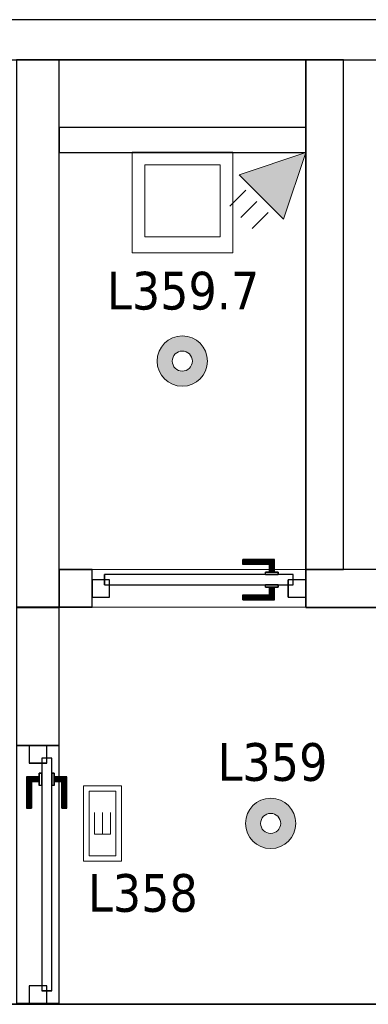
# Model space of a CAD drawing. Header units: metres. Extents: x 397.7 to 427.5, y 12.7 to 28.4.
# Tile 128 of 147: x 415.8 to 417.2, y 24.3 to 28.2. Entities that reach past the tile are written whole.
import ezdxf

# ---------------------------------------------------------------- set-up
doc = ezdxf.new("R2010")
doc.units = ezdxf.units.M
doc.layers.add('01_CARPINTERIA', color=5, linetype='Continuous', lineweight=25, true_color=0x0000ff)
doc.layers.add('01_SUELOS', color=7, linetype='Continuous', lineweight=25, true_color=0x007f00)
for name, color, linetype, lineweight in [('02_MOBILIARIO', 7, 'Continuous', 18), ('A-DETL-____-MBND', 7, 'Continuous', 18), ('A-DETL-GENF-OTLN', 7, 'Continuous', 18), ('A-GENM-____-OTLN', 7, 'Continuous', 18), ('A-WALL-____-MCUT', 7, 'Continuous', 25), ('A-WALL-____-OTLN', 7, 'Continuous', 25), ('E-LITE-____-IDEN', 7, 'Continuous', 30), ('E-LITE-EQPM-IDEN', 7, 'Continuous', 30)]:
    doc.layers.add(name, color=color, linetype=linetype, lineweight=lineweight)
doc.styles.add('Tahoma_4', font='tahoma.ttf', dxfattribs={"height": 0.15})

# ---------------------------------------------------------------- blocks, each defined once
blk = doc.blocks.new('Family - LONDR55-XX_ZZ-ARQ-CAA-M3D-Londres55-156167-06_ENLLUMENAT_P3')
at = {"layer": '01_CARPINTERIA', "color": 161, "true_color": 0xaaaaff}
for p, q in [((0.1263, 0.1487), (0.125, 0.15)), ((0.125, 0.15), (0.125, 0.1)), ((0.125, 0.15), (0.1263, 0.1487)), ((0.25, 0.15), (0.125, 0.15)), ((0.13, 0.145), (0.1263, 0.1487)), ((0.1263, 0.1487), (0.1263, 0.1)), ((0.1263, 0.1487), (0.1263, 0.1)), ((0.1263, 0.1487), (0.13, 0.145)), ((0.25, 0.1487), (0.1263, 0.1487)), ((0.25, 0.1487), (0.1263, 0.1487)), ((0.135, 0.14), (0.13, 0.145)), ((0.13, 0.145), (0.13, 0.1)), ((0.13, 0.145), (0.13, 0.1)), ((0.13, 0.145), (0.135, 0.14)), ((0.25, 0.145), (0.13, 0.145)), ((0.25, 0.145), (0.13, 0.145)), ((0.135, 0.1), (0.135, 0.14)), ((0.135, 0.14), (0.135, 0.1)), ((0.135, 0.14), (0.14, 0.135)), ((0.14, 0.135), (0.135, 0.14)), ((0.135, 0.14), (0.25, 0.14)), ((0.25, 0.14), (0.135, 0.14)), ((0.14, 0.135), (0.14, 0.1)), ((0.14, 0.135), (0.1437, 0.1313)), ((0.1437, 0.1313), (0.14, 0.135)), ((0.14, 0.135), (0.14, 0.1)), ((0.25, 0.135), (0.14, 0.135)), ((0.25, 0.135), (0.14, 0.135)), ((0.1437, 0.1313), (0.1437, 0.1)), ((0.1437, 0.1313), (0.145, 0.13)), ((0.145, 0.13), (0.1437, 0.1313)), ((0.1437, 0.1313), (0.1437, 0.1)), ((0.25, 0.1313), (0.1437, 0.1313)), ((0.25, 0.1313), (0.1437, 0.1313)), ((0.145, 0.13), (0.145, 0.1)), ((0.25, 0.13), (0.145, 0.13)), ((0.25, 0.1487), (0.25, 0.15)), ((0.25, 0.15), (0.25, 0.1487)), ((0.25, 0.145), (0.25, 0.1487)), ((0.25, 0.1487), (0.25, 0.145)), ((0.25, 0.145), (0.25, 0.14)), ((0.25, 0.14), (0.25, 0.145)), ((0.25, 0.14), (0.25, 0.135)), ((0.25, 0.135), (0.25, 0.14)), ((0.25, 0.135), (0.25, 0.1313)), ((0.25, 0.1313), (0.25, 0.135)), ((0.25, 0.1313), (0.25, 0.13)), ((0.25, 0.13), (0.25, 0.1313)), ((0.9766, 0.09), (0.05, 0.09)), ((0.05, 0.09), (0.05, 0.05)), ((0.9766, 0.09), (0.05, 0.09)), ((0.05, 0.09), (0.05, 0.05)), ((0.16, 0.1), (0.11, 0.1)), ((0.11, 0.1), (0.16, 0.1)), ((0.11, 0.1), (0.11, 0.09)), ((0.11, 0.09), (0.11, 0.1)), ((0.16, 0.09), (0.11, 0.09)), ((0.11, 0.09), (0.16, 0.09)), ((0.1263, 0.1), (0.125, 0.1)), ((0.125, 0.1), (0.1263, 0.1)), ((0.13, 0.1), (0.1263, 0.1)), ((0.1263, 0.1), (0.13, 0.1)), ((0.135, 0.1), (0.13, 0.1)), ((0.13, 0.1), (0.135, 0.1)), ((0.14, 0.1), (0.135, 0.1)), ((0.135, 0.1), (0.14, 0.1)), ((0.14, 0.1), (0.1437, 0.1)), ((0.1437, 0.1), (0.14, 0.1)), ((0.1437, 0.1), (0.145, 0.1)), ((0.145, 0.1), (0.1437, 0.1)), ((0.16, 0.1), (0.16, 0.09)), ((0.16, 0.1), (0.16, 0.09)), ((0.9766, 0.05), (0.9766, 0.09)), ((0.9766, 0.09), (0.9766, 0.05)), ((0.07, 0.07), (0, 0.07)), ((0, 0.07), (0, 0)), ((0.07, 0.07), (0, 0.07)), ((0, 0.07), (0, 0)), ((0.05, 0.05), (0.9766, 0.05)), ((0.05, 0.05), (0.9766, 0.05)), ((0.07, 0), (0.07, 0.07)), ((0.07, 0.07), (0.07, 0)), ((0.11, 0.05), (0.16, 0.05)), ((0.16, 0.05), (0.11, 0.05)), ((0.11, 0.05), (0.11, 0.04)), ((0.11, 0.04), (0.11, 0.05)), ((0.11, 0.04), (0.16, 0.04)), ((0.16, 0.04), (0.11, 0.04)), ((0.1263, 0.04), (0.125, 0.04)), ((0.125, 0.04), (0.1263, 0.04)), ((0.125, 0.04), (0.125, -0.01)), ((0.13, 0.04), (0.1263, 0.04)), ((0.1263, 0.04), (0.13, 0.04)), ((0.1263, 0.04), (0.1263, -0.0087)), ((0.1263, 0.04), (0.1263, -0.0087)), ((0.13, 0.04), (0.135, 0.04)), ((0.135, 0.04), (0.13, 0.04)), ((0.13, 0.04), (0.13, -0.005)), ((0.13, 0.04), (0.13, -0.005)), ((0.135, 0.04), (0.14, 0.04)), ((0.14, 0.04), (0.135, 0.04)), ((0.135, 0), (0.135, 0.04)), ((0.135, 0.04), (0.135, 0)), ((0.14, 0.04), (0.1437, 0.04)), ((0.1437, 0.04), (0.14, 0.04)), ((0.14, 0.04), (0.14, 0.005)), ((0.14, 0.04), (0.14, 0.005)), ((0.1437, 0.04), (0.145, 0.04)), ((0.145, 0.04), (0.1437, 0.04)), ((0.1437, 0.04), (0.1437, 0.0087)), ((0.1437, 0.04), (0.1437, 0.0087)), ((0.145, 0.04), (0.145, 0.01)), ((0.16, 0.05), (0.16, 0.04)), ((0.16, 0.05), (0.16, 0.04)), ((1.0266, 0.07), (0.9566, 0.07)), ((0.9566, 0.07), (0.9566, 0)), ((1.0266, 0.07), (0.9566, 0.07)), ((0.9566, 0.07), (0.9566, 0)), ((1.0266, 0), (1.0266, 0.07)), ((1.0266, 0.07), (1.0266, 0)), ((0, 0), (0.07, 0)), ((0, 0), (0.07, 0)), ((0.135, 0), (0.13, -0.005)), ((0.14, 0.005), (0.135, 0)), ((0.135, 0), (0.14, 0.005)), ((0.25, 0), (0.135, 0)), ((0.135, 0), (0.25, 0)), ((0.1437, 0.0087), (0.14, 0.005)), ((0.14, 0.005), (0.1437, 0.0087)), ((0.14, 0.005), (0.25, 0.005)), ((0.14, 0.005), (0.25, 0.005)), ((0.145, 0.01), (0.1437, 0.0087)), ((0.1437, 0.0087), (0.145, 0.01)), ((0.1437, 0.0087), (0.25, 0.0087)), ((0.1437, 0.0087), (0.25, 0.0087)), ((0.145, 0.01), (0.25, 0.01)), ((0.25, 0.0087), (0.25, 0.01)), ((0.25, 0.01), (0.25, 0.0087)), ((0.25, 0.005), (0.25, 0.0087)), ((0.25, 0.0087), (0.25, 0.005)), ((0.25, 0.005), (0.25, 0)), ((0.25, 0), (0.25, 0.005)), ((0.25, 0), (0.25, -0.005)), ((0.25, -0.005), (0.25, 0)), ((0.9566, 0), (1.0266, 0)), ((0.9566, 0), (1.0266, 0)), ((0.125, -0.01), (0.1263, -0.0087)), ((0.1263, -0.0087), (0.125, -0.01)), ((0.125, -0.01), (0.25, -0.01)), ((0.1263, -0.0087), (0.13, -0.005)), ((0.13, -0.005), (0.1263, -0.0087)), ((0.1263, -0.0087), (0.25, -0.0087)), ((0.1263, -0.0087), (0.25, -0.0087)), ((0.13, -0.005), (0.135, 0)), ((0.13, -0.005), (0.25, -0.005)), ((0.13, -0.005), (0.25, -0.005)), ((0.25, -0.005), (0.25, -0.0087)), ((0.25, -0.0087), (0.25, -0.005)), ((0.25, -0.0087), (0.25, -0.01)), ((0.25, -0.01), (0.25, -0.0087))]:
    blk.add_line(p, q, dxfattribs=at)
blk = doc.blocks.new('Family - Porta P3-156168-06_ENLLUMENAT_P3')
blk.add_blockref('Family - LONDR55-XX_ZZ-ARQ-CAA-M3D-Londres55-156167-06_ENLLUMENAT_P3', (0, 0))
blk = doc.blocks.new('Family - Abocador P3-156201-06_ENLLUMENAT_P3')
at = {"layer": 'A-DETL-____-MBND', "color": 253, "true_color": 0xaaaaaa}
for p, q in [((0, 0.4), (0.4, 0.4)), ((0, 0), (0, 0.4)), ((0, 0.4), (0.4, 0.4)), ((0, 0), (0, 0.4)), ((0.4, 0.4), (0.4, 0)), ((0.4, 0.4), (0.4, 0)), ((0.05, 0.35), (0.05, 0.0629)), ((0.05, 0.0629), (0.05, 0.35)), ((0.35, 0.35), (0.05, 0.35)), ((0.05, 0.35), (0.35, 0.35)), ((0.35, 0.0629), (0.35, 0.35)), ((0.35, 0.0629), (0.35, 0.35)), ((0.05, 0.0629), (0.35, 0.0629)), ((0.35, 0.0629), (0.05, 0.0629)), ((0.4, 0), (0, 0)), ((0.4, 0), (0, 0))]:
    blk.add_line(p, q, dxfattribs=at)
blk = doc.blocks.new('Family - Evans P3-156209-06_ENLLUMENAT_P3')
at = {"layer": 'A-WALL-____-MCUT', "color": 253, "true_color": 0xaaaaaa}
for p, q in [((2.1788, 0.17), (0, 0.17)), ((0, 0.17), (0, 0)), ((2.1788, 0), (2.1788, 0.17)), ((0, 0), (2.1788, 0))]:
    blk.add_line(p, q, dxfattribs=at)
at = {"layer": 'A-WALL-____-OTLN', "color": 253, "true_color": 0xaaaaaa}
for p, q in [((2.1788, 0.17), (0, 0.17)), ((0, 0.17), (0, 0)), ((2.1788, 0), (2.1788, 0.17)), ((0, 0), (2.1788, 0))]:
    blk.add_line(p, q, dxfattribs=at)
at = {"layer": 'A-WALL-____-OTLN', "color": 253, "lineweight": 18, "true_color": 0xaaaaaa}
blk.add_line((0, 0), (2.1788, 0), dxfattribs=at)
blk = doc.blocks.new('Family - Evans P3-156349-06_ENLLUMENAT_P3')
at = {"layer": 'A-WALL-____-MCUT', "color": 253, "true_color": 0xaaaaaa}
for p, q in [((25.5877, 0.16), (0.0332, 0.16)), ((0, 0), (25.556, 0))]:
    blk.add_line(p, q, dxfattribs=at)
at = {"layer": 'A-WALL-____-OTLN', "color": 253, "true_color": 0xaaaaaa}
for p, q in [((25.5877, 0.16), (0.0332, 0.16)), ((0, 0), (25.556, 0))]:
    blk.add_line(p, q, dxfattribs=at)
at = {"layer": 'A-WALL-____-OTLN', "color": 253, "lineweight": 18, "true_color": 0xaaaaaa}
blk.add_line((0, 0), (25.556, 0), dxfattribs=at)
blk = doc.blocks.new('Family - Paviment P3-156431-06_ENLLUMENAT_P3')
at = {"layer": '01_SUELOS', "color": 9, "true_color": 0xaad4aa}
for p, q in [((18.6318, 14.9576), (17.4818, 14.9576)), ((17.4818, 14.9576), (18.6318, 14.9576)), ((18.6318, 12.7788), (18.6318, 14.9576)), ((18.6318, 14.9576), (18.6318, 12.7788)), ((22.8618, 12.7788), (18.6318, 12.7788)), ((18.6318, 12.7788), (22.8618, 12.7788)), ((12.5318, 11.1988), (19.1518, 11.1988)), ((19.1518, 11.1988), (12.5318, 11.1988))]:
    blk.add_line(p, q, dxfattribs=at)
blk = doc.blocks.new('Family - Evans P3-156530-06_ENLLUMENAT_P3')
at = {"layer": 'A-WALL-____-MCUT', "color": 253, "true_color": 0xaaaaaa}
for p, q in [((0.98, 0.1), (0, 0.1)), ((0, 0.1), (0, 0)), ((0.98, 0), (0.98, 0.1)), ((0, 0), (0.98, 0))]:
    blk.add_line(p, q, dxfattribs=at)
at = {"layer": 'A-WALL-____-OTLN', "color": 253, "true_color": 0xaaaaaa}
for p, q in [((0.98, 0.1), (0, 0.1)), ((0, 0.1), (0, 0)), ((0.98, 0), (0.98, 0.1)), ((0, 0), (0.98, 0))]:
    blk.add_line(p, q, dxfattribs=at)
at = {"layer": 'A-WALL-____-OTLN', "color": 253, "lineweight": 18, "true_color": 0xaaaaaa}
blk.add_line((0, 0), (0.98, 0), dxfattribs=at)
blk = doc.blocks.new('Family - Evans P3-156549-06_ENLLUMENAT_P3')
at = {"layer": 'A-WALL-____-MCUT', "color": 253, "true_color": 0xaaaaaa}
blk.add_line((0, 0), (5.34, 0), dxfattribs=at)
at = {"layer": 'A-WALL-____-OTLN', "color": 253, "true_color": 0xaaaaaa}
blk.add_line((0, 0), (6.62, 0), dxfattribs=at)
at = {"layer": 'A-WALL-____-OTLN', "color": 253, "lineweight": 18, "true_color": 0xaaaaaa}
blk.add_line((0, 0), (6.62, 0), dxfattribs=at)
blk = doc.blocks.new('Family - LONDR55-XX_ZZ-ARQ-CAA-M3D-Londres55-156557-06_ENLLUMENAT_P3')
at = {"layer": '01_CARPINTERIA', "color": 161, "true_color": 0xaaaaff}
for p, q in [((0.6, 0.1487), (0.6, 0.15)), ((0.6, 0.15), (0.6, 0.1487)), ((0.725, 0.15), (0.6, 0.15)), ((0.6, 0.145), (0.6, 0.1487)), ((0.6, 0.1487), (0.6, 0.145)), ((0.7237, 0.1487), (0.6, 0.1487)), ((0.7237, 0.1487), (0.6, 0.1487)), ((0.6, 0.14), (0.6, 0.145)), ((0.6, 0.145), (0.6, 0.14)), ((0.72, 0.145), (0.6, 0.145)), ((0.72, 0.145), (0.6, 0.145)), ((0.6, 0.135), (0.6, 0.14)), ((0.6, 0.14), (0.6, 0.135)), ((0.6, 0.14), (0.715, 0.14)), ((0.715, 0.14), (0.6, 0.14)), ((0.6, 0.135), (0.6, 0.1313)), ((0.6, 0.1313), (0.6, 0.135)), ((0.71, 0.135), (0.6, 0.135)), ((0.71, 0.135), (0.6, 0.135)), ((0.6, 0.1313), (0.6, 0.13)), ((0.6, 0.13), (0.6, 0.1313)), ((0.7063, 0.1313), (0.6, 0.1313)), ((0.7063, 0.1313), (0.6, 0.1313)), ((0.705, 0.13), (0.6, 0.13)), ((0.705, 0.13), (0.7063, 0.1313)), ((0.7063, 0.1313), (0.705, 0.13)), ((0.705, 0.1), (0.705, 0.13)), ((0.7063, 0.1313), (0.71, 0.135)), ((0.71, 0.135), (0.7063, 0.1313)), ((0.7063, 0.1), (0.7063, 0.1313)), ((0.7063, 0.1), (0.7063, 0.1313)), ((0.71, 0.135), (0.715, 0.14)), ((0.715, 0.14), (0.71, 0.135)), ((0.71, 0.1), (0.71, 0.135)), ((0.71, 0.1), (0.71, 0.135)), ((0.72, 0.145), (0.715, 0.14)), ((0.715, 0.14), (0.72, 0.145)), ((0.715, 0.14), (0.715, 0.1)), ((0.715, 0.1), (0.715, 0.14)), ((0.7237, 0.1487), (0.72, 0.145)), ((0.72, 0.145), (0.7237, 0.1487)), ((0.72, 0.1), (0.72, 0.145)), ((0.72, 0.1), (0.72, 0.145)), ((0.725, 0.15), (0.7237, 0.1487)), ((0.7237, 0.1487), (0.725, 0.15)), ((0.7237, 0.1), (0.7237, 0.1487)), ((0.7237, 0.1), (0.7237, 0.1487)), ((0.725, 0.1), (0.725, 0.15)), ((0.8, 0.09), (0.05, 0.09)), ((0.05, 0.09), (0.05, 0.05)), ((0.8, 0.09), (0.05, 0.09)), ((0.05, 0.05), (0.05, 0.09)), ((0.74, 0.1), (0.69, 0.1)), ((0.69, 0.1), (0.74, 0.1)), ((0.69, 0.09), (0.69, 0.1)), ((0.69, 0.09), (0.69, 0.1)), ((0.74, 0.09), (0.69, 0.09)), ((0.69, 0.09), (0.74, 0.09)), ((0.7063, 0.1), (0.705, 0.1)), ((0.705, 0.1), (0.7063, 0.1)), ((0.71, 0.1), (0.7063, 0.1)), ((0.7063, 0.1), (0.71, 0.1)), ((0.715, 0.1), (0.71, 0.1)), ((0.71, 0.1), (0.715, 0.1)), ((0.72, 0.1), (0.715, 0.1)), ((0.715, 0.1), (0.72, 0.1)), ((0.72, 0.1), (0.7237, 0.1)), ((0.7237, 0.1), (0.72, 0.1)), ((0.7237, 0.1), (0.725, 0.1)), ((0.725, 0.1), (0.7237, 0.1)), ((0.74, 0.09), (0.74, 0.1)), ((0.74, 0.1), (0.74, 0.09)), ((0.8, 0.05), (0.8, 0.09)), ((0.8, 0.05), (0.8, 0.09)), ((0.07, 0.07), (0, 0.07)), ((0, 0.07), (0, 0)), ((0.07, 0.07), (0, 0.07)), ((0, 0), (0, 0.07)), ((0.05, 0.05), (0.8, 0.05)), ((0.05, 0.05), (0.8, 0.05)), ((0.07, 0), (0.07, 0.07)), ((0.07, 0), (0.07, 0.07)), ((0.69, 0.05), (0.74, 0.05)), ((0.74, 0.05), (0.69, 0.05)), ((0.69, 0.04), (0.69, 0.05)), ((0.69, 0.04), (0.69, 0.05)), ((0.69, 0.04), (0.74, 0.04)), ((0.74, 0.04), (0.69, 0.04)), ((0.7063, 0.04), (0.705, 0.04)), ((0.705, 0.04), (0.7063, 0.04)), ((0.705, 0.01), (0.705, 0.04)), ((0.71, 0.04), (0.7063, 0.04)), ((0.7063, 0.04), (0.71, 0.04)), ((0.7063, 0.0087), (0.7063, 0.04)), ((0.7063, 0.0087), (0.7063, 0.04)), ((0.71, 0.04), (0.715, 0.04)), ((0.715, 0.04), (0.71, 0.04)), ((0.71, 0.005), (0.71, 0.04)), ((0.71, 0.005), (0.71, 0.04)), ((0.715, 0.04), (0.72, 0.04)), ((0.72, 0.04), (0.715, 0.04)), ((0.715, 0.04), (0.715, 0)), ((0.715, 0), (0.715, 0.04)), ((0.72, 0.04), (0.7237, 0.04)), ((0.7237, 0.04), (0.72, 0.04)), ((0.72, -0.005), (0.72, 0.04)), ((0.72, -0.005), (0.72, 0.04)), ((0.7237, 0.04), (0.725, 0.04)), ((0.725, 0.04), (0.7237, 0.04)), ((0.7237, -0.0087), (0.7237, 0.04)), ((0.7237, -0.0087), (0.7237, 0.04)), ((0.725, -0.01), (0.725, 0.04)), ((0.74, 0.04), (0.74, 0.05)), ((0.74, 0.05), (0.74, 0.04)), ((0.85, 0.07), (0.78, 0.07)), ((0.78, 0.07), (0.78, 0)), ((0.85, 0.07), (0.78, 0.07)), ((0.78, 0), (0.78, 0.07)), ((0.85, 0), (0.85, 0.07)), ((0.85, 0), (0.85, 0.07)), ((0, 0), (0.07, 0)), ((0, 0), (0.07, 0)), ((0.6, 0.0087), (0.6, 0.01)), ((0.6, 0.01), (0.6, 0.0087)), ((0.6, 0.01), (0.705, 0.01)), ((0.6, 0.005), (0.6, 0.0087)), ((0.6, 0.0087), (0.6, 0.005)), ((0.6, 0.0087), (0.7063, 0.0087)), ((0.6, 0.0087), (0.7063, 0.0087)), ((0.6, 0), (0.6, 0.005)), ((0.6, 0.005), (0.6, 0)), ((0.6, 0.005), (0.71, 0.005)), ((0.6, 0.005), (0.71, 0.005)), ((0.6, -0.005), (0.6, 0)), ((0.715, 0), (0.6, 0)), ((0.6, 0), (0.715, 0)), ((0.7063, 0.0087), (0.705, 0.01)), ((0.705, 0.01), (0.7063, 0.0087)), ((0.71, 0.005), (0.7063, 0.0087)), ((0.7063, 0.0087), (0.71, 0.005)), ((0.715, 0), (0.71, 0.005)), ((0.71, 0.005), (0.715, 0)), ((0.78, 0), (0.85, 0)), ((0.78, 0), (0.85, 0)), ((0.6, 0), (0.6, -0.005)), ((0.6, -0.005), (0.6, -0.0087)), ((0.6, -0.0087), (0.6, -0.005)), ((0.6, -0.005), (0.72, -0.005)), ((0.6, -0.005), (0.72, -0.005)), ((0.6, -0.0087), (0.6, -0.01)), ((0.6, -0.01), (0.6, -0.0087)), ((0.6, -0.0087), (0.7237, -0.0087)), ((0.6, -0.0087), (0.7237, -0.0087)), ((0.6, -0.01), (0.725, -0.01)), ((0.715, 0), (0.72, -0.005)), ((0.72, -0.005), (0.715, 0)), ((0.72, -0.005), (0.7237, -0.0087)), ((0.7237, -0.0087), (0.72, -0.005)), ((0.7237, -0.0087), (0.725, -0.01)), ((0.725, -0.01), (0.7237, -0.0087))]:
    blk.add_line(p, q, dxfattribs=at)
blk = doc.blocks.new('Family - Porta P3-156558-06_ENLLUMENAT_P3')
blk.add_blockref('Family - LONDR55-XX_ZZ-ARQ-CAA-M3D-Londres55-156557-06_ENLLUMENAT_P3', (0, 0))
blk = doc.blocks.new('Family - Evans P3-156586-06_ENLLUMENAT_P3')
at = {"layer": 'A-WALL-____-MCUT', "color": 253, "true_color": 0xaaaaaa}
for p, q in [((0.5498, 0.17), (0, 0.17)), ((0, 0.17), (0, 0)), ((0.5498, 0), (0.5498, 0.17)), ((1.5764, 0.17), (1.5764, 0)), ((1.58, 0.17), (1.5764, 0.17)), ((1.58, 0), (1.58, 0.17)), ((0, 0), (0.5498, 0)), ((1.5764, 0), (1.58, 0))]:
    blk.add_line(p, q, dxfattribs=at)
at = {"layer": 'A-WALL-____-OTLN', "color": 253, "true_color": 0xaaaaaa}
for p, q in [((1.58, 0.17), (0, 0.17)), ((0, 0.17), (0, 0)), ((1.5764, 0.17), (0.5498, 0.17)), ((0.5498, 0.17), (0.5498, 0)), ((1.5764, 0.17), (1.5764, 0)), ((1.58, 0), (1.58, 0.17)), ((0, 0), (1.58, 0)), ((0.5498, 0), (1.5764, 0))]:
    blk.add_line(p, q, dxfattribs=at)
at = {"layer": 'A-WALL-____-OTLN', "color": 253, "lineweight": 18, "true_color": 0xaaaaaa}
blk.add_line((0, 0), (1.58, 0), dxfattribs=at)
blk = doc.blocks.new('Family - Vano porta P3-156588-06_ENLLUMENAT_P3')
at = {"layer": 'A-GENM-____-OTLN', "color": 253, "true_color": 0xaaaaaa}
for p, q in [((415.947, 25.3397), (415.777, 25.3397)), ((415.777, 25.3397), (415.777, 24.313)), ((415.777, 24.313), (415.777, 25.3397)), ((415.777, 25.3397), (415.947, 25.3397)), ((415.947, 24.313), (415.947, 25.3397)), ((415.947, 25.3397), (415.947, 24.313)), ((415.777, 24.313), (415.947, 24.313)), ((415.777, 24.313), (415.947, 24.313))]:
    blk.add_line(p, q, dxfattribs=at)
blk = doc.blocks.new('Family - Evans P3-156606-06_ENLLUMENAT_P3')
at = {"layer": 'A-WALL-____-MCUT', "color": 253, "true_color": 0xaaaaaa}
for p, q in [((0.13, 0.15), (0, 0.15)), ((0, 0.15), (0, 0)), ((0.13, 0), (0.13, 0.15)), ((1.76, 0.15), (0.98, 0.15)), ((0.98, 0.15), (0.98, 0)), ((0, 0), (0.13, 0)), ((0.98, 0), (1.76, 0))]:
    blk.add_line(p, q, dxfattribs=at)
at = {"layer": 'A-WALL-____-OTLN', "color": 253, "true_color": 0xaaaaaa}
for p, q in [((0, 0), (0, 0.15)), ((0, 0.15), (0.13, 0.15)), ((0.13, 0), (0.13, 0.15)), ((0.98, 0), (0.98, 0.15)), ((1.76, 0.15), (0.98, 0.15)), ((0.98, 0), (1.76, 0)), ((0.13, 0), (0, 0))]:
    blk.add_line(p, q, dxfattribs=at)
at = {"layer": 'A-WALL-____-OTLN', "color": 253, "lineweight": 18, "true_color": 0xaaaaaa}
blk.add_line((0, 0), (5.56, 0), dxfattribs=at)
blk = doc.blocks.new('Family - Vano porta P3-156612-06_ENLLUMENAT_P3')
at = {"layer": 'A-GENM-____-OTLN', "color": 253, "true_color": 0xaaaaaa}
for p, q in [((416.077, 26.0395), (416.077, 25.8895)), ((416.927, 26.0395), (416.077, 26.0395)), ((416.077, 26.0395), (416.077, 25.8895)), ((416.077, 26.0395), (416.927, 26.0395)), ((416.927, 25.8895), (416.927, 26.0395)), ((416.927, 26.0395), (416.927, 25.8895)), ((416.077, 25.8895), (416.927, 25.8895)), ((416.927, 25.8895), (416.077, 25.8895))]:
    blk.add_line(p, q, dxfattribs=at)
blk = doc.blocks.new('Family - Evans P3-156795-06_ENLLUMENAT_P3')
at = {"layer": 'A-WALL-____-MCUT', "color": 253, "true_color": 0xaaaaaa}
for p, q in [((2.0288, 0.15), (0, 0.15)), ((0, 0.15), (0, 0)), ((2.0288, 0), (2.0288, 0.15)), ((0, 0), (2.0288, 0))]:
    blk.add_line(p, q, dxfattribs=at)
at = {"layer": 'A-WALL-____-OTLN', "color": 253, "true_color": 0xaaaaaa}
for p, q in [((2.0288, 0.15), (0, 0.15)), ((0, 0.15), (0, 0)), ((2.0288, 0), (2.0288, 0.15)), ((0, 0), (2.0288, 0))]:
    blk.add_line(p, q, dxfattribs=at)
at = {"layer": 'A-WALL-____-OTLN', "color": 253, "lineweight": 18, "true_color": 0xaaaaaa}
blk.add_line((0, 0), (2.0288, 0), dxfattribs=at)
blk = doc.blocks.new('LONDR55-XX_ZZ-ARQ-CAA-M3D-Londres55_ifc-1-06_ENLLUMENAT_P3')
at = {"layer": '01_CARPINTERIA', "color": 253, "lineweight": 18, "true_color": 0xaaaaaa}
blk.add_blockref('Family - Porta P3-156558-06_ENLLUMENAT_P3', (416.077, 25.9295), dxfattribs=at)
at = {"layer": '01_CARPINTERIA', "color": 253, "lineweight": 18, "true_color": 0xaaaaaa, "rotation": 270}
blk.add_blockref('Family - Porta P3-156168-06_ENLLUMENAT_P3', (415.827, 25.3397), dxfattribs=at)
at = {"layer": '01_SUELOS', "color": 253, "lineweight": 18, "true_color": 0xaaaaaa}
blk.add_blockref('Family - Paviment P3-156431-06_ENLLUMENAT_P3', (398.2952, 13.1106), dxfattribs=at)
at = {"layer": '02_MOBILIARIO', "color": 253, "lineweight": 18, "true_color": 0xaaaaaa}
blk.add_blockref('Family - Abocador P3-156201-06_ENLLUMENAT_P3', (416.2369, 27.3008), dxfattribs=at)
at = {"layer": 'A-GENM-____-OTLN', "color": 253, "lineweight": 18, "true_color": 0xaaaaaa}
for name in ['Family - Vano porta P3-156612-06_ENLLUMENAT_P3', 'Family - Vano porta P3-156588-06_ENLLUMENAT_P3']:
    blk.add_blockref(name, (0, 0), dxfattribs=at)
at = {"layer": 'A-WALL-____-OTLN', "color": 253, "lineweight": 18, "true_color": 0xaaaaaa}
for name, p, rotation in [('Family - Evans P3-156349-06_ENLLUMENAT_P3', (426.8464, 28.2282), 180), ('Family - Evans P3-156209-06_ENLLUMENAT_P3', (415.777, 28.0682), 270), ('Family - Evans P3-156795-06_ENLLUMENAT_P3', (417.077, 26.0395), 90), ('Family - Evans P3-156586-06_ENLLUMENAT_P3', (415.777, 25.8895), 270), ('Family - Evans P3-156549-06_ENLLUMENAT_P3', (417.447, 24.3095), 180)]:
    blk.add_blockref(name, p, dxfattribs=dict(at, rotation=rotation))
for name, p in [('Family - Evans P3-156530-06_ENLLUMENAT_P3', (415.947, 27.6995)), ('Family - Evans P3-156606-06_ENLLUMENAT_P3', (415.947, 25.8895))]:
    blk.add_blockref(name, p, dxfattribs=at)
blk = doc.blocks.new('ZYR_06_02_02 Down Superficie - L 02-834884-06_ENLLUMENAT_P3')
at = {"layer": 'A-DETL-GENF-OTLN', "true_color": 0x00c400}
h = blk.add_hatch(color=92, dxfattribs=at)
h.paths.add_polyline_path([(0, -0.1), (0.0259, -0.0966), (0.05, -0.0866), (0.0707, -0.0707), (0.0866, -0.05), (0.0966, -0.0259), (0.1, 0), (0.0966, 0.0259), (0.0866, 0.05), (0.0707, 0.0707), (0.05, 0.0866), (0.0259, 0.0966), (0, 0.1), (-0.0259, 0.0966), (-0.05, 0.0866), (-0.0707, 0.0707), (-0.0866, 0.05), (-0.0966, 0.0259), (-0.1, 0), (-0.0966, -0.0259), (-0.0866, -0.05), (-0.0707, -0.0707), (-0.05, -0.0866), (-0.0259, -0.0966)])
h.paths.add_polyline_path([(0, -0.04), (-0.0104, -0.0386), (-0.02, -0.0346), (-0.0283, -0.0283), (-0.0346, -0.02), (-0.0386, -0.0104), (-0.04, 0), (-0.0386, 0.0104), (-0.0346, 0.02), (-0.0283, 0.0283), (-0.02, 0.0346), (-0.0104, 0.0386), (0, 0.04), (0.0104, 0.0386), (0.02, 0.0346), (0.0283, 0.0283), (0.0346, 0.02), (0.0386, 0.0104), (0.04, 0), (0.0386, -0.0104), (0.0346, -0.02), (0.0283, -0.0283), (0.02, -0.0346), (0.0104, -0.0386)])
at = {"layer": 'A-DETL-GENF-OTLN', "color": 92, "true_color": 0x00c400}
for radius in [0.1, 0.04]:
    blk.add_circle((0, 0), radius, dxfattribs=at)
for radius, start, end in [(0.1, 360, 180), (0.04, 0, 180), (0.1, 180, 360), (0.04, 180, 0)]:
    blk.add_arc((0, 0), radius, start, end, dxfattribs=at)
blk = doc.blocks.new('ZYR_06_03 Emer Sostre Rect - 02 Emergencia Superficie 02-829066-06_ENLLUMENAT_P3')
at = {"layer": 'A-DETL-GENF-OTLN', "color": 6, "true_color": 0xff00ff}
for p, q in [((-0.15, 0.075), (0.15, 0.075)), ((-0.15, -0.075), (-0.15, 0.075)), ((-0.1286, 0.0536), (0.1286, 0.0536)), ((-0.1286, -0.0536), (-0.1286, 0.0536)), ((0.1286, 0.0536), (0.1286, -0.0536)), ((0.15, 0.075), (0.15, -0.075)), ((-0.0429, 0.0321), (-0.0429, -0.0321)), ((-0.0429, 0.0321), (0.0429, 0.0321)), ((-0.0429, 0), (0.0429, 0)), ((-0.0429, -0.0321), (0.0429, -0.0321)), ((0.15, -0.075), (-0.15, -0.075)), ((0.1286, -0.0536), (-0.1286, -0.0536))]:
    blk.add_line(p, q, dxfattribs=at)
blk = doc.blocks.new('ZYR_06_01 Detector Presència Paret - Detector 90º-578898-06_ENLLUMENAT_P3')
at = {"layer": 'A-DETL-GENF-OTLN', "true_color": 0x00c400}
blk.add_hatch(color=92, dxfattribs=at).paths.add_polyline_path([(0.125, -0.25), (0, 0), (-0.125, -0.25)])
at = {"layer": 'A-DETL-GENF-OTLN', "color": 92, "true_color": 0x00c400}
for p, q in [((0, 0), (-0.125, -0.25)), ((0.125, -0.25), (0, 0)), ((-0.125, -0.25), (0, 0)), ((0.125, -0.25), (0, 0)), ((-0.125, -0.25), (0.125, -0.25)), ((-0.125, -0.25), (0.125, -0.25)), ((-0.0625, -0.275), (-0.0625, -0.365)), ((0, -0.275), (0, -0.365)), ((0.0625, -0.275), (0.0625, -0.365))]:
    blk.add_line(p, q, dxfattribs=at)

msp = doc.modelspace()

# ---------------------------------------------------------------- block references
at = {"lineweight": 5}
msp.add_blockref('LONDR55-XX_ZZ-ARQ-CAA-M3D-Londres55_ifc-1-06_ENLLUMENAT_P3', (0, 0), dxfattribs=at)
at = {"layer": 'A-DETL-GENF-OTLN', "color": 92, "true_color": 0x00c400, "rotation": 314.9999999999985}
msp.add_blockref('ZYR_06_01 Detector Presència Paret - Detector 90º-578898-06_ENLLUMENAT_P3', (416.927, 27.6995), dxfattribs=at)
at = {"layer": 'A-DETL-GENF-OTLN', "color": 92, "true_color": 0x00c400}
for p in [(416.4358, 26.8695), (416.787, 25.0295)]:
    msp.add_blockref('ZYR_06_02_02 Down Superficie - L 02-834884-06_ENLLUMENAT_P3', p, dxfattribs=at)
at = {"layer": 'A-DETL-GENF-OTLN', "color": 6, "true_color": 0xff00ff, "rotation": 89.99999999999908}
msp.add_blockref('ZYR_06_03 Emer Sostre Rect - 02 Emergencia Superficie 02-829066-06_ENLLUMENAT_P3', (416.1186, 25.0295), dxfattribs=at)

# ---------------------------------------------------------------- texts
at = {"layer": 'E-LITE-EQPM-IDEN', "char_height": 0.15, "attachment_point": 1, "style": 'Tahoma_4'}
for s, insert, width in [('L359.7', (416.1366, 27.2249), 0.721519), ('L359', (416.5762, 25.349), 0.517088)]:
    msp.add_mtext(s, dxfattribs=dict(at, insert=insert, width=width))

# ---------------------------------------------------------------- next in the draw order: texts
at = {"layer": 'E-LITE-____-IDEN', "insert": (416.0609, 24.8277), "char_height": 0.15, "width": 0.517088, "attachment_point": 1, "style": 'Tahoma_4', "bg_fill": 3, "box_fill_scale": 1.25, "bg_fill_color": 256, "bg_fill_true_color": 13158600, "bg_fill_transparency": 0}
msp.add_mtext('L358', dxfattribs=at)

doc.saveas('drawing.dxf')
